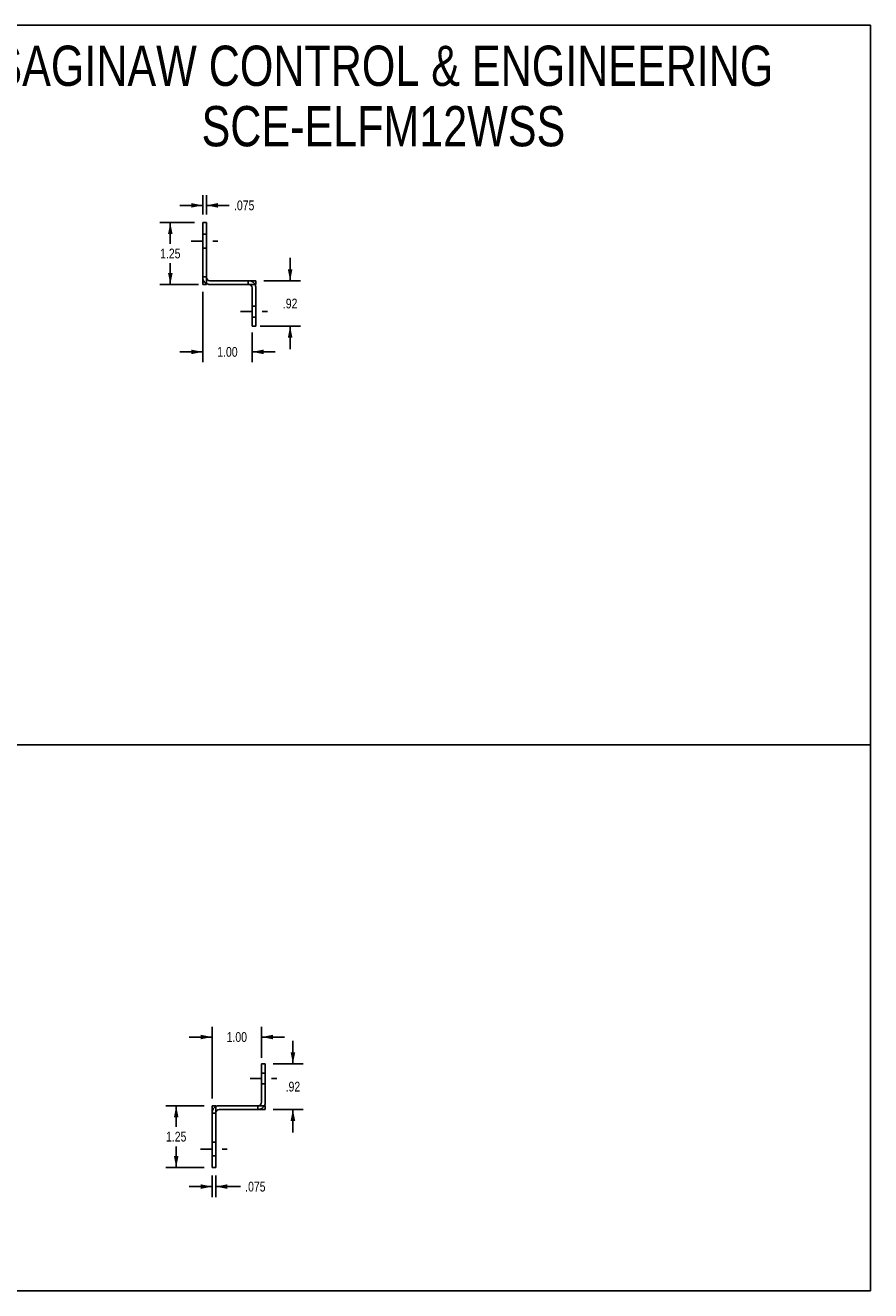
# Model space of a CAD drawing. Header units: inches. Extents: x 0 to 39.5, y 0 to 25.6.
# Tile 2 of 2: x 22.4 to 39.5, y 0 to 25.6. Entities that reach past the tile are written whole.
import ezdxf

# ---------------------------------------------------------------- set-up
doc = ezdxf.new("R2010")
doc.units = ezdxf.units.IN
doc.header["$LTSCALE"] = 2.174419
doc.header["$MEASUREMENT"] = 0
doc.linetypes.add('DASHED', pattern=[0.2, 0.1, -0.1])
doc.linetypes.add('HIDDEN', pattern=[0.2, 0.1, -0.1])
doc.layers.get('0').update_dxf_attribs({"linetype": 'CONTINUOUS'})
for name, color, linetype in [('02___PRT_ALL_AXES', 7, 'CONTINUOUS'), ('DEFAULT_2', 8, 'HIDDEN'), ('DIMENSIONS', 7, 'CONTINUOUS')]:
    doc.layers.add(name, color=color, linetype=linetype)
doc.styles.get("Standard").update_dxf_attribs({"font": 'txt', "width": 0.8})
doc.dimstyles.new('DIMSTYLE_1', dxfattribs={"dimtxt": 0.197674, "dimasz": 0.232558, "dimexe": 0.09, "dimexo": 0.07, "dimgap": 0.0425, "dimtad": 0, "dimtih": 1, "dimtoh": 1, "dimzin": 4, "dimdsep": 46, "dimtxsty": 'Standard', "dimblk": '_FILLED', "dimblk1": '_FILLED', "dimblk2": '_FILLED', "dimcen": 0.09, "dimadec": 0, "dimazin": 0, "dimtfac": 1, "dimtofl": 0, "dimtmove": 0, "dimatfit": 3, "dimldrblk": '_FILLED', "dimfxl": 0, "dimtolj": 1, "dimtzin": 4, "dimarcsym": 0})
doc.dimstyles.new('DIMSTYLE_4', dxfattribs={"dimtxt": 0.197674, "dimasz": 0.232558, "dimexe": 0.09, "dimexo": 0.07, "dimgap": 0.0425, "dimtad": 0, "dimtih": 1, "dimtoh": 1, "dimdec": 3, "dimzin": 4, "dimdsep": 46, "dimtxsty": 'Standard', "dimblk": '_FILLED', "dimblk1": '_FILLED', "dimblk2": '_FILLED', "dimcen": 0.09, "dimadec": 0, "dimazin": 0, "dimtfac": 1, "dimtdec": 3, "dimtofl": 0, "dimtmove": 0, "dimatfit": 3, "dimldrblk": '_FILLED', "dimfxl": 0, "dimtolj": 1, "dimtzin": 4, "dimarcsym": 0})

# ---------------------------------------------------------------- blocks, each defined once
blk = doc.blocks.new('_FILLED')
at = {"color": 0, "linetype": 'ByBlock'}
blk.add_solid([(0, 0), (-1, 0.2), (-1, -0.2)], dxfattribs=at)
blk = doc.blocks.new('*D2')
at = {"layer": 'DIMENSIONS', "color": 2, "linetype": 'Continuous'}
for p, q in [((25.868, 21.593), (25.166, 21.593)), ((25.376, 21.593), (25.376, 21.166)), ((25.376, 20.343), (25.376, 20.771)), ((25.943, 20.343), (25.166, 20.343))]:
    blk.add_line(p, q, dxfattribs=at)
at = {"layer": 'DIMENSIONS', "color": 2, "linetype": 'Continuous', "xscale": 0.2325581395, "yscale": 0.2325581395, "zscale": 0.2325581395}
for p, rotation in [((25.376, 21.593), 90), ((25.376, 20.343), 270)]:
    blk.add_blockref('_FILLED', p, dxfattribs=dict(at, rotation=rotation))
at = {"layer": 'DIMENSIONS', "color": 2, "linetype": 'Continuous', "insert": (25.376, 21.067), "char_height": 0.1977, "width": 0.63256, "attachment_point": 2, "line_spacing_factor": 0.9}
blk.add_mtext('1.25', dxfattribs=at)
blk = doc.blocks.new('*D3')
at = {"layer": 'DIMENSIONS', "color": 2, "linetype": 'Continuous'}
for p, q in [((27.799, 20.418), (27.799, 20.883)), ((27.268, 20.418), (28.008, 20.418)), ((27.193, 19.496), (28.008, 19.496)), ((27.799, 19.496), (27.799, 19.031))]:
    blk.add_line(p, q, dxfattribs=at)
at = {"layer": 'DIMENSIONS', "color": 2, "linetype": 'Continuous', "xscale": 0.2325581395, "yscale": 0.2325581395, "zscale": 0.2325581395}
for p, rotation in [((27.799, 20.418), 270), ((27.799, 19.496), 90)]:
    blk.add_blockref('_FILLED', p, dxfattribs=dict(at, rotation=rotation))
at = {"layer": 'DIMENSIONS', "color": 2, "linetype": 'Continuous', "insert": (27.799, 20.056), "char_height": 0.1977, "width": 0.47442, "attachment_point": 2, "line_spacing_factor": 0.9}
blk.add_mtext('.92', dxfattribs=at)
blk = doc.blocks.new('*D4')
at = {"layer": 'DIMENSIONS', "color": 2, "linetype": 'Continuous'}
for p, q in [((26.031, 20.196), (26.031, 18.77)), ((27.031, 19.374), (27.031, 18.77)), ((26.031, 18.979), (25.566, 18.979)), ((27.031, 18.979), (27.496, 18.979))]:
    blk.add_line(p, q, dxfattribs=at)
at = {"layer": 'DIMENSIONS', "color": 2, "linetype": 'Continuous', "xscale": 0.2325581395, "yscale": 0.2325581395, "zscale": 0.2325581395}
blk.add_blockref('_FILLED', (26.031, 18.979), dxfattribs=at)
at = {"layer": 'DIMENSIONS', "color": 2, "linetype": 'Continuous', "xscale": 0.2325581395, "yscale": 0.2325581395, "zscale": 0.2325581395, "rotation": 180}
blk.add_blockref('_FILLED', (27.031, 18.979), dxfattribs=at)
at = {"layer": 'DIMENSIONS', "color": 2, "linetype": 'Continuous', "insert": (26.531, 19.078), "char_height": 0.1977, "width": 0.63256, "attachment_point": 2, "line_spacing_factor": 0.9}
blk.add_mtext('1.00', dxfattribs=at)
blk = doc.blocks.new('*D25')
at = {"layer": 'DIMENSIONS', "color": 2, "linetype": 'Continuous'}
for p, q in [((27.855, 4.586), (27.855, 5.051)), ((27.458, 4.586), (28.065, 4.586)), ((27.458, 3.664), (28.065, 3.664)), ((27.855, 3.664), (27.855, 3.199))]:
    blk.add_line(p, q, dxfattribs=at)
at = {"layer": 'DIMENSIONS', "color": 2, "linetype": 'Continuous', "xscale": 0.2325581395, "yscale": 0.2325581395, "zscale": 0.2325581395}
for p, rotation in [((27.855, 4.586), 270), ((27.855, 3.664), 90)]:
    blk.add_blockref('_FILLED', p, dxfattribs=dict(at, rotation=rotation))
at = {"layer": 'DIMENSIONS', "color": 2, "linetype": 'Continuous', "insert": (27.855, 4.224), "char_height": 0.1977, "width": 0.47442, "attachment_point": 2, "line_spacing_factor": 0.9}
blk.add_mtext('.92', dxfattribs=at)
blk = doc.blocks.new('*D26')
at = {"layer": 'DIMENSIONS', "color": 2, "linetype": 'Continuous'}
for p, q in [((26.058, 3.739), (25.286, 3.739)), ((25.495, 3.739), (25.495, 3.312)), ((25.495, 2.489), (25.495, 2.916)), ((26.058, 2.489), (25.286, 2.489))]:
    blk.add_line(p, q, dxfattribs=at)
at = {"layer": 'DIMENSIONS', "color": 2, "linetype": 'Continuous', "xscale": 0.2325581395, "yscale": 0.2325581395, "zscale": 0.2325581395}
for p, rotation in [((25.495, 3.739), 90), ((25.495, 2.489), 270)]:
    blk.add_blockref('_FILLED', p, dxfattribs=dict(at, rotation=rotation))
at = {"layer": 'DIMENSIONS', "color": 2, "linetype": 'Continuous', "insert": (25.495, 3.213), "char_height": 0.1977, "width": 0.63256, "attachment_point": 2, "line_spacing_factor": 0.9}
blk.add_mtext('1.25', dxfattribs=at)
blk = doc.blocks.new('*D27')
at = {"layer": 'DIMENSIONS', "color": 2, "linetype": 'Continuous'}
for p, q in [((26.221, 5.128), (25.755, 5.128)), ((26.221, 3.887), (26.221, 5.337)), ((27.221, 4.709), (27.221, 5.337)), ((27.221, 5.128), (27.686, 5.128))]:
    blk.add_line(p, q, dxfattribs=at)
at = {"layer": 'DIMENSIONS', "color": 2, "linetype": 'Continuous', "xscale": 0.2325581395, "yscale": 0.2325581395, "zscale": 0.2325581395}
blk.add_blockref('_FILLED', (26.221, 5.128), dxfattribs=at)
at = {"layer": 'DIMENSIONS', "color": 2, "linetype": 'Continuous', "xscale": 0.2325581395, "yscale": 0.2325581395, "zscale": 0.2325581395, "rotation": 180}
blk.add_blockref('_FILLED', (27.221, 5.128), dxfattribs=at)
at = {"layer": 'DIMENSIONS', "color": 2, "linetype": 'Continuous', "insert": (26.721, 5.227), "char_height": 0.1977, "width": 0.63256, "attachment_point": 2, "line_spacing_factor": 0.9}
blk.add_mtext('1.00', dxfattribs=at)
blk = doc.blocks.new('*D37')
at = {"layer": 'DIMENSIONS', "color": 2, "linetype": 'Continuous'}
for p, q in [((26.031, 21.756), (26.031, 22.15)), ((26.106, 21.756), (26.106, 22.15)), ((26.031, 21.941), (25.566, 21.941)), ((26.106, 21.941), (26.565, 21.941))]:
    blk.add_line(p, q, dxfattribs=at)
at = {"layer": 'DIMENSIONS', "color": 2, "linetype": 'Continuous', "xscale": 0.2325581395, "yscale": 0.2325581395, "zscale": 0.2325581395}
blk.add_blockref('_FILLED', (26.031, 21.941), dxfattribs=at)
at = {"layer": 'DIMENSIONS', "color": 2, "linetype": 'Continuous', "xscale": 0.2325581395, "yscale": 0.2325581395, "zscale": 0.2325581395, "rotation": 180}
blk.add_blockref('_FILLED', (26.106, 21.941), dxfattribs=at)
at = {"layer": 'DIMENSIONS', "color": 2, "linetype": 'Continuous', "insert": (26.664, 22.04), "char_height": 0.1977, "width": 0.63256, "attachment_point": 1, "line_spacing_factor": 0.9}
blk.add_mtext('.075', dxfattribs=at)
blk = doc.blocks.new('*D38')
at = {"layer": 'DIMENSIONS', "color": 2, "linetype": 'Continuous'}
for p, q in [((26.221, 2.326), (26.221, 1.894)), ((26.296, 2.326), (26.296, 1.894)), ((26.221, 2.104), (25.755, 2.104)), ((26.296, 2.104), (26.792, 2.104))]:
    blk.add_line(p, q, dxfattribs=at)
at = {"layer": 'DIMENSIONS', "color": 2, "linetype": 'Continuous', "xscale": 0.2325581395, "yscale": 0.2325581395, "zscale": 0.2325581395}
blk.add_blockref('_FILLED', (26.221, 2.104), dxfattribs=at)
at = {"layer": 'DIMENSIONS', "color": 2, "linetype": 'Continuous', "xscale": 0.2325581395, "yscale": 0.2325581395, "zscale": 0.2325581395, "rotation": 180}
blk.add_blockref('_FILLED', (26.296, 2.104), dxfattribs=at)
at = {"layer": 'DIMENSIONS', "color": 2, "linetype": 'Continuous', "insert": (26.89, 2.203), "char_height": 0.1977, "width": 0.63256, "attachment_point": 1, "line_spacing_factor": 0.9}
blk.add_mtext('.075', dxfattribs=at)

msp = doc.modelspace()

# ---------------------------------------------------------------- linework, layer by layer
at = {"color": 7, "linetype": 'Continuous'}
for p, q in [((0, 25.5814), (39.5349, 25.5814)), ((39.5349, 0), (39.5349, 25.5814)), ((26.1056, 21.5933), (26.0306, 21.5933)), ((26.1056, 20.3433), (26.1056, 21.5933)), ((26.1056, 20.3433), (26.0306, 20.3433)), ((26.1756, 20.4183), (27.1056, 20.4183)), ((27.1056, 20.4183), (27.1056, 20.3433)), ((27.1056, 20.2733), (27.1056, 19.4963)), ((27.0306, 19.4963), (27.1056, 19.4963)), ((0.0048, 11.0367), (39.5396, 11.0367)), ((27.2206, 4.586), (27.2956, 4.586)), ((27.2956, 3.809), (27.2956, 4.586)), ((26.2956, 3.739), (26.2206, 3.739)), ((26.2956, 2.489), (26.2956, 3.739)), ((26.3656, 3.664), (27.2956, 3.664)), ((27.2956, 3.664), (27.2956, 3.739)), ((26.2956, 2.489), (26.2206, 2.489)), ((0, 0), (39.5349, 0))]:
    msp.add_line(p, q, dxfattribs=at)
at = {"color": 3, "linetype": 'Continuous'}
for p, q in [((26.0306, 20.3433), (26.0306, 21.5933)), ((26.1756, 20.3433), (27.1056, 20.3433)), ((27.0306, 19.4963), (27.0306, 20.2733)), ((27.2206, 3.809), (27.2206, 4.586)), ((26.2206, 2.489), (26.2206, 3.739)), ((26.3656, 3.739), (27.2956, 3.739))]:
    msp.add_line(p, q, dxfattribs=at)
at = {"color": 7, "linetype": 'Continuous'}
for centre, radius, start, end in [((26.1756, 20.4883), 0.07, 180, 270), ((26.9606, 20.2733), 0.145, 0, 28.86944), ((26.3656, 3.594), 0.07, 90, 180), ((27.1506, 3.809), 0.145, 331.13056, 360)]:
    msp.add_arc(centre, radius, start, end, dxfattribs=at)
at = {"color": 3, "linetype": 'Continuous'}
for centre, radius, start, end in [((26.1756, 20.4883), 0.145, 241.13056, 270), ((26.9606, 20.2733), 0.07, 0, 90), ((26.3656, 3.594), 0.145, 90, 118.86944), ((27.1506, 3.809), 0.07, 270, 360)]:
    msp.add_arc(centre, radius, start, end, dxfattribs=at)
at = {"layer": '02___PRT_ALL_AXES', "color": 8, "linetype": 'HIDDEN'}
for p, q in [((26.0306, 21.3588), (26.0306, 21.0778)), ((26.1056, 21.3588), (26.0306, 21.3588)), ((26.1056, 21.3588), (26.1056, 21.0778)), ((26.1056, 21.0778), (26.0306, 21.0778)), ((27.1056, 19.9023), (27.0306, 19.9023)), ((27.0306, 19.9023), (27.0306, 19.6843)), ((27.1056, 19.9023), (27.1056, 19.6843)), ((27.1056, 19.6843), (27.0306, 19.6843)), ((27.2206, 4.398), (27.2206, 4.18)), ((27.2956, 4.398), (27.2206, 4.398)), ((27.2956, 4.398), (27.2956, 4.18)), ((27.2956, 4.18), (27.2206, 4.18)), ((26.2206, 3.0045), (26.2206, 2.7235)), ((26.2956, 3.0045), (26.2206, 3.0045)), ((26.2956, 3.0045), (26.2956, 2.7235)), ((26.2956, 2.7235), (26.2206, 2.7235))]:
    msp.add_line(p, q, dxfattribs=at)
at = {"layer": '02___PRT_ALL_AXES', "color": 2, "linetype": 'DASHED'}
for p, q in [((25.7981, 21.2183), (26.3382, 21.2183)), ((26.7981, 19.7933), (27.3382, 19.7933)), ((26.988, 4.289), (27.5281, 4.289)), ((25.988, 2.864), (26.5281, 2.864))]:
    msp.add_line(p, q, dxfattribs=at)
at = {"layer": 'DEFAULT_2', "color": 8, "linetype": 'HIDDEN'}
for p, q in [((26.1056, 20.4958), (26.0306, 20.4958)), ((26.9531, 20.4183), (26.9531, 20.3433)), ((26.2956, 3.5865), (26.2206, 3.5865)), ((27.1431, 3.739), (27.1431, 3.664))]:
    msp.add_line(p, q, dxfattribs=at)
for centre, start, end in [((26.1756, 20.4883), 180, 241.13056), ((26.9606, 20.2733), 28.86944, 90), ((26.3656, 3.594), 118.86944, 180), ((27.1506, 3.809), 270, 331.13056)]:
    msp.add_arc(centre, 0.145, start, end, dxfattribs=at)

# ---------------------------------------------------------------- texts
at = {"layer": 'DIMENSIONS', "color": 2, "linetype": 'Continuous', "insert": (29.6852, 25.1702), "char_height": 0.813953, "width": 18.883721, "attachment_point": 2, "line_spacing_factor": 0.9}
msp.add_mtext('SAGINAW CONTROL & ENGINEERING\\PSCE-ELFM12WSS', dxfattribs=at)

# ---------------------------------------------------------------- dimensions: what is measured, and where the dimension line sits
at = {"layer": 'DIMENSIONS', "color": 2, "linetype": 'Continuous'}
for base, p1, p2, dimstyle, picture, middle in [((26.1056, 21.941), (26.0306, 22.2203), (26.1056, 22.2203), 'DIMSTYLE_4', '*D37', (26.9802, 21.941)), ((27.0306, 18.9791), (26.0306, 20.2655), (27.0306, 19.4435), 'DIMSTYLE_1', '*D4', (26.5306, 18.9791)), ((27.2206, 5.1279), (26.2206, 3.8168), (27.2206, 4.6388), 'DIMSTYLE_1', '*D27', (26.7206, 5.1279)), ((26.2956, 2.1037), (26.2206, 2.3962), (26.2956, 2.3962), 'DIMSTYLE_4', '*D38', (27.2067, 2.1037))]:
    dim = msp.add_linear_dim(base=base, p1=p1, p2=p2, dimstyle=dimstyle, dxfattribs=at)
    dim.commit()
    dim.dimension.update_dxf_attribs({"geometry": picture, "text_midpoint": middle, "dimtype": 160})
for base, p1, p2, angle, picture, middle in [((25.3758, 20.3433), (25.9378, 21.5933), (26.0128, 20.3433), 270, '*D2', (25.3758, 20.9683)), ((27.7989, 20.4183), (27.1234, 19.4963), (27.1984, 20.4183), 90, '*D3', (27.7989, 19.9573)), ((27.8553, 3.664), (27.3884, 4.586), (27.3884, 3.664), 270, '*D25', (27.8553, 4.125)), ((25.4949, 3.739), (26.1278, 2.489), (26.1278, 3.739), 90, '*D26', (25.4949, 3.114))]:
    dim = msp.add_linear_dim(base=base, p1=p1, p2=p2, angle=angle, dimstyle='DIMSTYLE_1', dxfattribs=at)
    dim.commit()
    dim.dimension.update_dxf_attribs({"geometry": picture, "text_midpoint": middle, "dimtype": 160})

doc.saveas('drawing.dxf')
